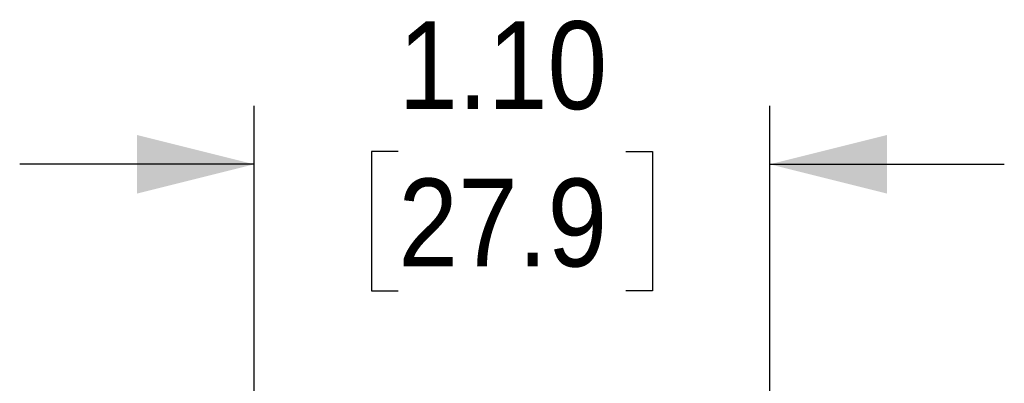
# Model space of a CAD drawing. Header units: inches. Extents: x 0.5 to 22, y 0 to 16.4.
# Tile 6 of 9: x 13.4 to 15.5, y 9.8 to 10.6. Entities that reach past the tile are written whole.
import ezdxf

# ---------------------------------------------------------------- set-up
doc = ezdxf.new("R2010")
doc.units = ezdxf.units.IN
doc.header["$MEASUREMENT"] = 0
doc.linetypes.add('SLD-Solid', pattern=[0])
doc.layers.add('DIMENSIONS', color=140, linetype='SLD-Solid', lineweight=25)
doc.styles.add('SLDTEXTSTYLE0', font='GOTHIC.TTF', dxfattribs={"width": 0.913})
doc.dimstyles.new('SLDDIMSTYLE4', dxfattribs={"dimtxt": 0.1875, "dimasz": 0.25, "dimexe": 0, "dimexo": 0.0625, "dimgap": 0.046875, "dimtad": 0, "dimtih": 1, "dimtoh": 1, "dimrnd": 1e-09, "dimzin": 4, "dimdsep": 46, "dimtxsty": 'SLDTEXTSTYLE0', "dimsah": 1, "dimcen": 0.09, "dimadec": 0, "dimazin": 1, "dimtfac": 1, "dimtmove": 0, "dimatfit": 0, "dimfxl": 0, "dimfrac": 2, "dimtolj": 1, "dimtzin": 12, "dimarcsym": 0})

# ---------------------------------------------------------------- blocks, each defined once
blk = doc.blocks.new('_D_5')
at = {"layer": 'DIMENSIONS'}
for p, q in [((13.9226, 9.2279), (13.9226, 10.4303)), ((15.0226, 9.2279), (15.0226, 10.4303)), ((14.2302, 10.3329), (14.1731, 10.3329)), ((14.1731, 10.3329), (14.1731, 10.0353)), ((14.7151, 10.3329), (14.7722, 10.3329)), ((14.7722, 10.3329), (14.7722, 10.0353)), ((13.9226, 10.3053), (13.4226, 10.3053)), ((15.0226, 10.3053), (15.5226, 10.3053)), ((14.1731, 10.0353), (14.2302, 10.0353)), ((14.7722, 10.0353), (14.7151, 10.0353))]:
    blk.add_line(p, q, dxfattribs=at)
for points in [[(13.9226, 10.3053), (13.6726, 10.3678), (13.6726, 10.2428)], [(15.0226, 10.3053), (15.2726, 10.2428), (15.2726, 10.3678)]]:
    blk.add_solid(points, dxfattribs=at)
at = {"layer": 'DIMENSIONS', "char_height": 0.1875, "attachment_point": 1, "style": 'SLDTEXTSTYLE0'}
for s, insert in [('1.10', (14.2302, 10.6105)), ('27.9', (14.2302, 10.2748))]:
    blk.add_mtext(s, dxfattribs=dict(at, insert=insert))

msp = doc.modelspace()

# ---------------------------------------------------------------- dimensions: what is measured, and where the dimension line sits
at = {"layer": 'DIMENSIONS'}
dim = msp.add_linear_dim(base=(15.0226, 10.3053), p1=(13.9226, 9.1779), p2=(15.0226, 9.1779), dimstyle='SLDDIMSTYLE4', dxfattribs=at)
dim.commit()
dim.dimension.update_dxf_attribs({"geometry": '_D_5', "text_midpoint": (14.4726, 10.3053), "dimtype": 160})

doc.saveas('drawing.dxf')
